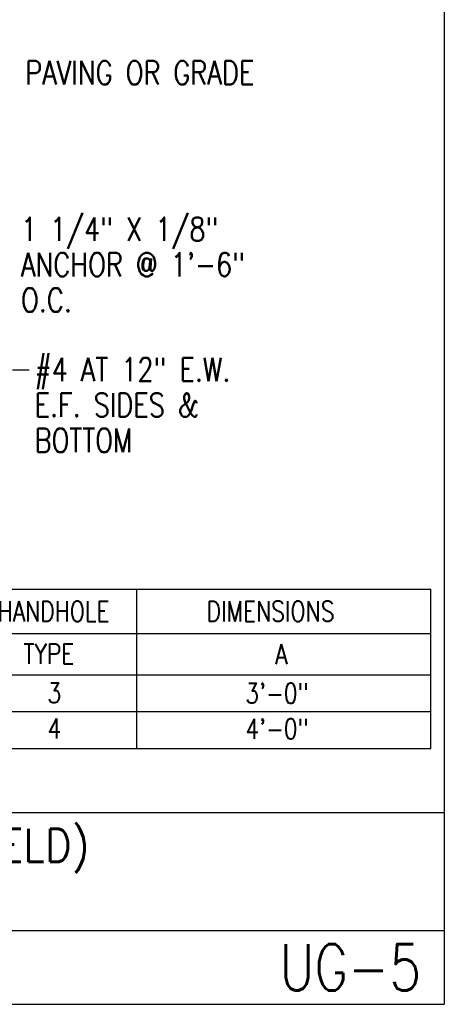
# Model space of a CAD drawing. Extents: x 0 to 7.6, y 0 to 9.85.
# Tile 15 of 39: x 5.8 to 7.6, y 0 to 4.17. Entities that reach past the tile are written whole.
import ezdxf
from ezdxf.enums import TextEntityAlignment as Align

# ---------------------------------------------------------------- set-up
doc = ezdxf.new("R2010")
doc.units = 0
doc.header["$MEASUREMENT"] = 0
doc.layers.add('E-DETL', color=2, linetype='CONTINUOUS')
doc.layers.add('E-DETL-TEXT', color=3, linetype='CONTINUOUS')
doc.styles.add('ROMANS', font='ROMANS.SHX', dxfattribs={"width": 0.8})

msp = doc.modelspace()

# ---------------------------------------------------------------- linework, layer by layer
at = {"layer": 'E-DETL'}
for p, q in [((7.6036, 9.8484), (7.6036, 0)), ((5.5946, 1.7583), (7.5468, 1.7583)), ((6.3013, 1.0838), (6.3013, 1.7583)), ((7.5468, 1.0838), (7.5468, 1.7583)), ((5.5946, 1.5704), (7.5472, 1.5704)), ((5.5953, 1.3949), (7.5468, 1.3949)), ((5.5946, 1.2393), (7.5468, 1.2393)), ((5.5946, 1.0838), (7.5468, 1.0838)), ((0, 0.8125), (7.6036, 0.8125)), ((0, 0.3125), (7.6036, 0.3125)), ((0, 0), (7.6036, 0))]:
    msp.add_line(p, q, dxfattribs=at)
at = {"layer": 'E-DETL-TEXT'}
msp.add_line((5.7742, 2.6867), (5.845, 2.6867), dxfattribs=at)

# ---------------------------------------------------------------- texts
at = {"layer": 'E-DETL-TEXT', "style": 'ROMANS', "width": 0.8}
for s, p in [('PAVING OR GRADE', (5.8282, 3.8952)), ('1 1/4" X 1/8"', (5.8099, 3.2326)), ('ANCHOR @ 1\'-6"', (5.8099, 3.0826)), ('O.C.', (5.8099, 2.9326)), ('#4 AT 12" E.W.', (5.8676, 2.6383)), ('E.F. SIDES &', (5.8676, 2.4883)), ('BOTTOM', (5.8676, 2.3383))]:
    msp.add_text(s, height=0.1, dxfattribs=at).set_placement(p)
for s, p in [('HANDHOLE', (5.948, 1.6643)), ('DIMENSIONS', (6.867, 1.6643)), ('TYPE ', (5.9511, 1.4842)), ('A', (6.9126, 1.4826)), ('3', (5.9511, 1.3186)), ('3\'-0"', (6.8944, 1.3171)), ('4', (5.9511, 1.1682)), ('4\'-0"', (6.8944, 1.1666))]:
    msp.add_text(s, height=0.085, dxfattribs=at).set_placement(p, align=Align.MIDDLE)
at = {"layer": 'E-DETL-TEXT', "style": 'ROMANS', "width": 0.9}
msp.add_text('STANDARD ELECTRICAL HANDHOLE (TRAFFIC/AIRFIELD)', height=0.14, dxfattribs=at).set_placement((3.8188, 0.6031), align=Align.CENTER)
at = {"layer": 'E-DETL-TEXT', "style": 'ROMANS', "width": 0.8}
msp.add_text('UG-5', height=0.19685, dxfattribs=at).set_placement((7.5055, 0.1563), align=Align.MIDDLE_RIGHT)

doc.saveas('drawing.dxf')
